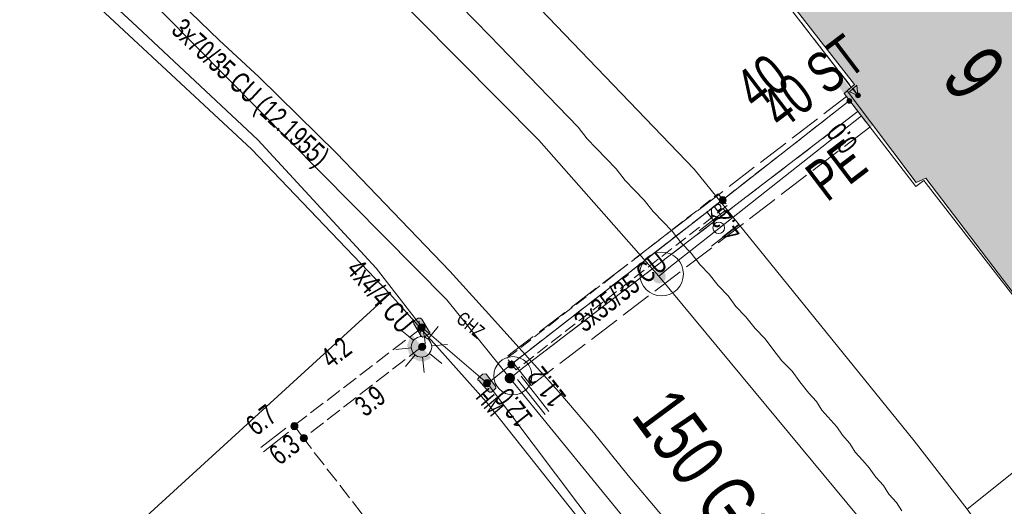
# Model space of a CAD drawing. Header units: metres. Extents: x -740 to 758, y -633 to 854.
# Tile 20 of 256: x -346 to -320, y -249 to -236. Entities that reach past the tile are written whole.
import ezdxf

# ---------------------------------------------------------------- set-up
doc = ezdxf.new("R2010")
doc.units = ezdxf.units.M
doc.header["$MEASUREMENT"] = 0
for name, pattern in [('333_125', [0.4576, 0.3328, -0.1248]), ('333_333', [0.6656, 0.3328, -0.3328]), ('416_125', [0.5408, 0.416, -0.1248]), ('416_416', [0.832, 0.416, -0.416]), ('832_208', [1.04, 0.832, -0.208])]:
    doc.linetypes.add(name, pattern=pattern)
for name, color, linetype in [('Gas.LOVION', 7, 'Continuous'), ('Gis.LOVION', 7, 'Continuous'), ('Grundkarte.LOVION', 7, 'Continuous'), ('Grundkarte_Text.LOVION', 7, 'Continuous'), ('Strom.LOVION', 7, 'Continuous'), ('StromBemass.LOVION', 7, 'Continuous'), ('Wasser.LOVION', 7, 'Continuous')]:
    doc.layers.add(name, color=color, linetype=linetype)
doc.styles.add('ERSTELLTER_STIL_1', font='arial.ttf')

msp = doc.modelspace()

# ---------------------------------------------------------------- hatches: boundary and pattern name
at = {"layer": 'Gas.LOVION', "linetype": 'Continuous', "lineweight": 13}
for points in [[(-324.409, -238.349), (-323.936, -238.953), (-323.65, -238.703), (-324.107, -238.112)], [(-329.328, -242.953), (-329.316, -242.935), (-329.305, -242.916), (-329.297, -242.895), (-329.291, -242.874), (-329.289, -242.852), (-329.289, -242.83), (-329.292, -242.808), (-329.297, -242.786), (-329.305, -242.766), (-329.316, -242.746), (-329.329, -242.728), (-329.344, -242.712), (-329.361, -242.698), (-329.38, -242.687), (-329.4, -242.677), (-329.421, -242.67), (-329.443, -242.666), (-329.465, -242.665), (-329.487, -242.666), (-329.509, -242.671), (-329.53, -242.678), (-329.55, -242.687), (-329.569, -242.699), (-329.586, -242.713), (-329.601, -242.729), (-329.614, -242.747), (-329.624, -242.767), (-329.632, -242.787), (-329.638, -242.809), (-329.64, -242.831), (-329.64, -242.853), (-329.637, -242.875), (-329.632, -242.896), (-329.624, -242.917), (-329.613, -242.936), (-329.6, -242.954), (-329.585, -242.97), (-329.568, -242.984), (-329.549, -242.996), (-329.529, -243.005), (-329.508, -243.012), (-329.486, -243.016), (-329.464, -243.017), (-329.442, -243.016), (-329.42, -243.012), (-329.399, -243.005), (-329.379, -242.995), (-329.361, -242.983), (-329.344, -242.969)], [(-329.327, -242.959), (-329.314, -242.941), (-329.304, -242.922), (-329.296, -242.901), (-329.29, -242.88), (-329.288, -242.858), (-329.288, -242.836), (-329.29, -242.814), (-329.296, -242.793), (-329.304, -242.772), (-329.315, -242.753), (-329.328, -242.735), (-329.343, -242.719), (-329.36, -242.705), (-329.379, -242.693), (-329.399, -242.684), (-329.42, -242.677), (-329.441, -242.673), (-329.463, -242.672), (-329.485, -242.673), (-329.507, -242.678), (-329.528, -242.685), (-329.548, -242.694), (-329.566, -242.706), (-329.583, -242.72), (-329.598, -242.736), (-329.611, -242.754), (-329.622, -242.773), (-329.63, -242.794), (-329.635, -242.815), (-329.638, -242.837), (-329.638, -242.859), (-329.635, -242.881), (-329.63, -242.902), (-329.621, -242.923), (-329.611, -242.942), (-329.598, -242.96), (-329.583, -242.976), (-329.566, -242.99), (-329.547, -243.002), (-329.527, -243.011), (-329.506, -243.018), (-329.484, -243.022), (-329.462, -243.023), (-329.44, -243.022), (-329.419, -243.017), (-329.398, -243.011), (-329.378, -243.001), (-329.359, -242.989), (-329.342, -242.975)]]:
    msp.add_hatch(color=7, dxfattribs=at).paths.add_polyline_path(points)
at = {"layer": 'Grundkarte.LOVION', "linetype": 'Continuous', "lineweight": 18}
msp.add_hatch(color=9, dxfattribs=at).paths.add_polyline_path([(-324.547, -237.993), (-322.747, -240.388), (-322.492, -240.275), (-317.983, -246.188), (-310.682, -240.45), (-321.837, -226.112), (-329.053, -231.813), (-324.357, -237.827)])
at = {"layer": 'Strom.LOVION', "linetype": 'Continuous', "lineweight": 13}
for points in [[(-324.815, -237.827), (-324.173, -238.651), (-324.008, -238.517), (-324.651, -237.693)], [(-335.878, -244.081), (-335.684, -244.402), (-335.652, -244.428), (-335.593, -244.423), (-335.482, -244.353), (-335.455, -244.32), (-335.458, -244.291), (-335.474, -244.278), (-335.668, -243.957), (-335.7, -243.931), (-335.759, -243.936), (-335.857, -243.99), (-335.884, -244.022)], [(-335.422, -244.967), (-335.908, -244.379), (-336, -244.492), (-335.997, -244.521), (-336.024, -244.553), (-336.021, -244.583), (-336.047, -244.615), (-336.033, -244.761), (-336.017, -244.774), (-336.011, -244.833), (-335.995, -244.846), (-335.992, -244.875), (-335.96, -244.902), (-335.957, -244.931), (-335.877, -244.997), (-335.848, -244.994), (-335.799, -245.034), (-335.77, -245.031), (-335.738, -245.057), (-335.68, -245.052), (-335.663, -245.065), (-335.576, -245.056), (-335.549, -245.024), (-335.491, -245.018), (-335.464, -244.986), (-335.435, -244.983)], [(-334.166, -245.569), (-333.932, -245.841), (-333.9, -245.868), (-333.842, -245.862), (-333.746, -245.779), (-333.733, -245.763), (-333.739, -245.704), (-333.975, -245.402), (-333.991, -245.389), (-334.079, -245.398), (-334.175, -245.481), (-334.201, -245.513), (-334.198, -245.542)]]:
    msp.add_hatch(color=7, dxfattribs=at).paths.add_polyline_path(points)
at = {"layer": 'StromBemass.LOVION', "linetype": 'Continuous', "lineweight": 13}
for points in [[(-324.217, -238.152), (-324.213, -238.146), (-324.209, -238.139), (-324.206, -238.132), (-324.204, -238.124), (-324.203, -238.116), (-324.203, -238.108), (-324.204, -238.101), (-324.206, -238.093), (-324.209, -238.086), (-324.213, -238.079), (-324.218, -238.073), (-324.223, -238.067), (-324.229, -238.062), (-324.236, -238.058), (-324.243, -238.055), (-324.25, -238.052), (-324.258, -238.051), (-324.266, -238.05), (-324.273, -238.051), (-324.281, -238.052), (-324.289, -238.055), (-324.296, -238.058), (-324.302, -238.062), (-324.308, -238.067), (-324.314, -238.073), (-324.318, -238.079), (-324.322, -238.086), (-324.325, -238.093), (-324.327, -238.101), (-324.328, -238.109), (-324.328, -238.117), (-324.327, -238.124), (-324.325, -238.132), (-324.322, -238.139), (-324.318, -238.146), (-324.313, -238.152), (-324.308, -238.158), (-324.302, -238.163), (-324.295, -238.167), (-324.288, -238.171), (-324.281, -238.173), (-324.273, -238.174), (-324.265, -238.175), (-324.257, -238.174), (-324.25, -238.173), (-324.242, -238.17), (-324.235, -238.167), (-324.229, -238.163), (-324.223, -238.158)], [(-324.443, -238.297), (-324.439, -238.291), (-324.435, -238.284), (-324.432, -238.277), (-324.43, -238.269), (-324.429, -238.261), (-324.429, -238.253), (-324.43, -238.246), (-324.432, -238.238), (-324.435, -238.231), (-324.439, -238.224), (-324.443, -238.218), (-324.449, -238.212), (-324.455, -238.207), (-324.461, -238.203), (-324.468, -238.2), (-324.476, -238.197), (-324.484, -238.196), (-324.491, -238.195), (-324.499, -238.196), (-324.507, -238.197), (-324.514, -238.2), (-324.521, -238.203), (-324.528, -238.207), (-324.534, -238.212), (-324.539, -238.218), (-324.544, -238.224), (-324.548, -238.231), (-324.551, -238.239), (-324.553, -238.246), (-324.553, -238.254), (-324.553, -238.262), (-324.552, -238.269), (-324.55, -238.277), (-324.548, -238.284), (-324.544, -238.291), (-324.539, -238.297), (-324.534, -238.303), (-324.528, -238.308), (-324.521, -238.312), (-324.514, -238.316), (-324.507, -238.318), (-324.499, -238.319), (-324.491, -238.32), (-324.483, -238.319), (-324.476, -238.318), (-324.468, -238.315), (-324.461, -238.312), (-324.454, -238.308), (-324.448, -238.303)], [(-324.443, -238.297), (-324.439, -238.291), (-324.435, -238.284), (-324.432, -238.277), (-324.43, -238.269), (-324.429, -238.261), (-324.429, -238.253), (-324.43, -238.246), (-324.432, -238.238), (-324.435, -238.231), (-324.439, -238.224), (-324.443, -238.218), (-324.449, -238.212), (-324.455, -238.207), (-324.461, -238.203), (-324.468, -238.2), (-324.476, -238.197), (-324.484, -238.196), (-324.491, -238.195), (-324.499, -238.196), (-324.507, -238.197), (-324.514, -238.2), (-324.521, -238.203), (-324.528, -238.207), (-324.534, -238.212), (-324.539, -238.218), (-324.544, -238.224), (-324.548, -238.231), (-324.551, -238.239), (-324.553, -238.246), (-324.553, -238.254), (-324.553, -238.262), (-324.552, -238.269), (-324.55, -238.277), (-324.548, -238.284), (-324.544, -238.291), (-324.539, -238.297), (-324.534, -238.303), (-324.528, -238.308), (-324.521, -238.312), (-324.514, -238.316), (-324.507, -238.318), (-324.499, -238.319), (-324.491, -238.32), (-324.483, -238.319), (-324.476, -238.318), (-324.468, -238.315), (-324.461, -238.312), (-324.454, -238.308), (-324.448, -238.303)], [(-324.443, -238.297), (-324.439, -238.291), (-324.435, -238.284), (-324.432, -238.277), (-324.43, -238.269), (-324.429, -238.261), (-324.429, -238.253), (-324.43, -238.246), (-324.432, -238.238), (-324.435, -238.231), (-324.439, -238.224), (-324.443, -238.218), (-324.449, -238.212), (-324.455, -238.207), (-324.461, -238.203), (-324.468, -238.2), (-324.476, -238.197), (-324.484, -238.196), (-324.491, -238.195), (-324.499, -238.196), (-324.507, -238.197), (-324.514, -238.2), (-324.521, -238.203), (-324.528, -238.207), (-324.534, -238.212), (-324.539, -238.218), (-324.544, -238.224), (-324.548, -238.231), (-324.551, -238.239), (-324.553, -238.246), (-324.553, -238.254), (-324.553, -238.262), (-324.552, -238.269), (-324.55, -238.277), (-324.548, -238.284), (-324.544, -238.291), (-324.539, -238.297), (-324.534, -238.303), (-324.528, -238.308), (-324.521, -238.312), (-324.514, -238.316), (-324.507, -238.318), (-324.499, -238.319), (-324.491, -238.32), (-324.483, -238.319), (-324.476, -238.318), (-324.468, -238.315), (-324.461, -238.312), (-324.454, -238.308), (-324.448, -238.303)], [(-327.729, -240.908), (-327.723, -240.898), (-327.717, -240.888), (-327.713, -240.877), (-327.71, -240.865), (-327.708, -240.854), (-327.708, -240.842), (-327.71, -240.83), (-327.713, -240.819), (-327.717, -240.808), (-327.723, -240.798), (-327.73, -240.788), (-327.738, -240.779), (-327.747, -240.772), (-327.757, -240.766), (-327.768, -240.761), (-327.779, -240.757), (-327.791, -240.755), (-327.802, -240.754), (-327.814, -240.755), (-327.826, -240.757), (-327.837, -240.761), (-327.848, -240.766), (-327.858, -240.772), (-327.867, -240.78), (-327.875, -240.789), (-327.882, -240.798), (-327.887, -240.808), (-327.891, -240.819), (-327.894, -240.831), (-327.896, -240.843), (-327.896, -240.854), (-327.894, -240.866), (-327.891, -240.877), (-327.887, -240.888), (-327.881, -240.899), (-327.874, -240.908), (-327.866, -240.917), (-327.857, -240.924), (-327.847, -240.931), (-327.836, -240.936), (-327.825, -240.939), (-327.814, -240.941), (-327.802, -240.942), (-327.79, -240.941), (-327.778, -240.939), (-327.767, -240.935), (-327.757, -240.93), (-327.747, -240.924), (-327.738, -240.916)], [(-327.752, -240.885), (-327.747, -240.878), (-327.743, -240.871), (-327.74, -240.863), (-327.738, -240.855), (-327.737, -240.847), (-327.737, -240.838), (-327.738, -240.83), (-327.741, -240.822), (-327.744, -240.814), (-327.748, -240.807), (-327.753, -240.8), (-327.758, -240.794), (-327.765, -240.789), (-327.772, -240.784), (-327.779, -240.781), (-327.787, -240.778), (-327.796, -240.777), (-327.804, -240.776), (-327.812, -240.777), (-327.82, -240.778), (-327.828, -240.781), (-327.836, -240.785), (-327.843, -240.789), (-327.849, -240.794), (-327.855, -240.8), (-327.86, -240.807), (-327.864, -240.815), (-327.867, -240.822), (-327.869, -240.83), (-327.87, -240.839), (-327.87, -240.847), (-327.869, -240.855), (-327.867, -240.863), (-327.864, -240.871), (-327.86, -240.878), (-327.855, -240.885), (-327.849, -240.891), (-327.843, -240.897), (-327.836, -240.901), (-327.828, -240.905), (-327.82, -240.907), (-327.812, -240.909), (-327.803, -240.909), (-327.795, -240.909), (-327.787, -240.907), (-327.779, -240.904), (-327.771, -240.901), (-327.764, -240.896), (-327.758, -240.891)], [(-335.598, -244.239), (-335.591, -244.23), (-335.586, -244.219), (-335.581, -244.208), (-335.578, -244.196), (-335.577, -244.184), (-335.577, -244.172), (-335.578, -244.16), (-335.581, -244.149), (-335.586, -244.138), (-335.592, -244.127), (-335.599, -244.117), (-335.607, -244.109), (-335.616, -244.101), (-335.626, -244.095), (-335.637, -244.09), (-335.649, -244.086), (-335.661, -244.084), (-335.673, -244.083), (-335.684, -244.084), (-335.696, -244.086), (-335.708, -244.09), (-335.719, -244.095), (-335.729, -244.101), (-335.738, -244.109), (-335.746, -244.118), (-335.753, -244.128), (-335.759, -244.138), (-335.763, -244.149), (-335.766, -244.161), (-335.768, -244.173), (-335.768, -244.185), (-335.766, -244.197), (-335.763, -244.208), (-335.759, -244.22), (-335.753, -244.23), (-335.746, -244.24), (-335.737, -244.249), (-335.728, -244.256), (-335.718, -244.263), (-335.707, -244.268), (-335.696, -244.271), (-335.684, -244.274), (-335.672, -244.274), (-335.66, -244.273), (-335.648, -244.271), (-335.637, -244.267), (-335.626, -244.262), (-335.616, -244.256), (-335.606, -244.248)], [(-335.62, -244.218), (-335.616, -244.211), (-335.612, -244.205), (-335.609, -244.197), (-335.607, -244.19), (-335.607, -244.182), (-335.607, -244.175), (-335.608, -244.167), (-335.609, -244.159), (-335.612, -244.152), (-335.616, -244.146), (-335.621, -244.139), (-335.626, -244.134), (-335.632, -244.129), (-335.638, -244.125), (-335.645, -244.121), (-335.653, -244.119), (-335.66, -244.118), (-335.668, -244.117), (-335.676, -244.118), (-335.683, -244.119), (-335.691, -244.122), (-335.698, -244.125), (-335.704, -244.129), (-335.71, -244.134), (-335.715, -244.14), (-335.72, -244.146), (-335.724, -244.153), (-335.726, -244.16), (-335.728, -244.167), (-335.729, -244.175), (-335.729, -244.183), (-335.728, -244.19), (-335.726, -244.198), (-335.723, -244.205), (-335.72, -244.212), (-335.715, -244.218), (-335.71, -244.224), (-335.704, -244.228), (-335.697, -244.233), (-335.69, -244.236), (-335.683, -244.238), (-335.675, -244.24), (-335.668, -244.24), (-335.66, -244.24), (-335.652, -244.238), (-335.645, -244.236), (-335.638, -244.232), (-335.632, -244.228), (-335.626, -244.223)], [(-335.586, -244.738), (-335.579, -244.728), (-335.573, -244.718), (-335.569, -244.707), (-335.566, -244.696), (-335.565, -244.684), (-335.565, -244.672), (-335.566, -244.661), (-335.569, -244.649), (-335.574, -244.638), (-335.579, -244.628), (-335.586, -244.619), (-335.594, -244.61), (-335.603, -244.603), (-335.613, -244.597), (-335.624, -244.592), (-335.635, -244.588), (-335.647, -244.586), (-335.658, -244.585), (-335.67, -244.586), (-335.682, -244.588), (-335.693, -244.592), (-335.703, -244.597), (-335.713, -244.603), (-335.722, -244.611), (-335.73, -244.619), (-335.737, -244.629), (-335.743, -244.639), (-335.747, -244.65), (-335.75, -244.661), (-335.751, -244.673), (-335.751, -244.685), (-335.75, -244.696), (-335.747, -244.708), (-335.742, -244.719), (-335.737, -244.729), (-335.73, -244.738), (-335.722, -244.747), (-335.713, -244.754), (-335.703, -244.76), (-335.692, -244.765), (-335.681, -244.769), (-335.669, -244.771), (-335.658, -244.772), (-335.646, -244.771), (-335.635, -244.769), (-335.623, -244.765), (-335.613, -244.76), (-335.603, -244.754), (-335.594, -244.746)], [(-335.622, -244.722), (-335.618, -244.715), (-335.614, -244.708), (-335.611, -244.701), (-335.609, -244.693), (-335.608, -244.685), (-335.608, -244.677), (-335.609, -244.669), (-335.611, -244.662), (-335.614, -244.654), (-335.618, -244.647), (-335.622, -244.641), (-335.628, -244.635), (-335.634, -244.63), (-335.641, -244.626), (-335.648, -244.622), (-335.656, -244.62), (-335.664, -244.618), (-335.672, -244.618), (-335.68, -244.618), (-335.687, -244.62), (-335.695, -244.622), (-335.702, -244.626), (-335.709, -244.63), (-335.715, -244.635), (-335.721, -244.641), (-335.725, -244.647), (-335.729, -244.654), (-335.732, -244.662), (-335.734, -244.67), (-335.735, -244.678), (-335.735, -244.686), (-335.734, -244.694), (-335.732, -244.701), (-335.729, -244.709), (-335.725, -244.716), (-335.72, -244.722), (-335.715, -244.728), (-335.709, -244.733), (-335.702, -244.737), (-335.695, -244.741), (-335.687, -244.743), (-335.679, -244.745), (-335.671, -244.745), (-335.663, -244.745), (-335.655, -244.743), (-335.648, -244.74), (-335.641, -244.737), (-335.634, -244.733), (-335.628, -244.728)], [(-333.254, -245.204), (-333.247, -245.194), (-333.241, -245.184), (-333.237, -245.173), (-333.234, -245.162), (-333.233, -245.15), (-333.233, -245.138), (-333.234, -245.127), (-333.237, -245.116), (-333.242, -245.105), (-333.247, -245.095), (-333.254, -245.085), (-333.262, -245.077), (-333.271, -245.069), (-333.281, -245.063), (-333.292, -245.058), (-333.303, -245.055), (-333.314, -245.052), (-333.326, -245.052), (-333.337, -245.053), (-333.349, -245.055), (-333.36, -245.058), (-333.37, -245.063), (-333.38, -245.07), (-333.389, -245.077), (-333.397, -245.086), (-333.404, -245.095), (-333.41, -245.105), (-333.414, -245.116), (-333.417, -245.128), (-333.418, -245.139), (-333.418, -245.151), (-333.417, -245.162), (-333.414, -245.174), (-333.409, -245.184), (-333.404, -245.195), (-333.397, -245.204), (-333.389, -245.212), (-333.38, -245.22), (-333.37, -245.226), (-333.359, -245.231), (-333.348, -245.235), (-333.337, -245.237), (-333.325, -245.237), (-333.314, -245.237), (-333.302, -245.234), (-333.291, -245.231), (-333.281, -245.226), (-333.271, -245.22), (-333.262, -245.212)], [(-333.278, -245.175), (-333.274, -245.169), (-333.27, -245.162), (-333.267, -245.155), (-333.265, -245.147), (-333.264, -245.139), (-333.264, -245.131), (-333.265, -245.124), (-333.267, -245.116), (-333.27, -245.109), (-333.274, -245.102), (-333.278, -245.096), (-333.284, -245.09), (-333.29, -245.085), (-333.296, -245.081), (-333.304, -245.077), (-333.311, -245.075), (-333.319, -245.074), (-333.327, -245.073), (-333.334, -245.074), (-333.342, -245.075), (-333.35, -245.078), (-333.357, -245.081), (-333.363, -245.085), (-333.369, -245.09), (-333.375, -245.096), (-333.379, -245.102), (-333.383, -245.109), (-333.386, -245.116), (-333.388, -245.124), (-333.389, -245.132), (-333.389, -245.14), (-333.388, -245.147), (-333.386, -245.155), (-333.383, -245.162), (-333.379, -245.169), (-333.374, -245.175), (-333.369, -245.181), (-333.363, -245.186), (-333.356, -245.19), (-333.349, -245.194), (-333.342, -245.196), (-333.334, -245.197), (-333.326, -245.198), (-333.318, -245.197), (-333.311, -245.196), (-333.303, -245.193), (-333.296, -245.19), (-333.29, -245.186), (-333.283, -245.181)], [(-333.891, -245.688), (-333.884, -245.678), (-333.879, -245.668), (-333.874, -245.657), (-333.872, -245.646), (-333.87, -245.634), (-333.87, -245.623), (-333.872, -245.611), (-333.875, -245.6), (-333.879, -245.589), (-333.885, -245.579), (-333.891, -245.57), (-333.899, -245.561), (-333.908, -245.554), (-333.918, -245.548), (-333.929, -245.543), (-333.94, -245.539), (-333.951, -245.537), (-333.963, -245.537), (-333.974, -245.537), (-333.986, -245.54), (-333.997, -245.543), (-334.007, -245.548), (-334.017, -245.554), (-334.026, -245.562), (-334.034, -245.57), (-334.041, -245.58), (-334.046, -245.59), (-334.05, -245.601), (-334.053, -245.612), (-334.055, -245.623), (-334.055, -245.635), (-334.053, -245.647), (-334.05, -245.658), (-334.046, -245.669), (-334.04, -245.679), (-334.033, -245.688), (-334.025, -245.697), (-334.017, -245.704), (-334.007, -245.71), (-333.996, -245.715), (-333.985, -245.719), (-333.974, -245.721), (-333.962, -245.721), (-333.951, -245.721), (-333.939, -245.718), (-333.928, -245.715), (-333.918, -245.71), (-333.908, -245.704), (-333.899, -245.696)], [(-333.909, -245.675), (-333.904, -245.669), (-333.901, -245.662), (-333.898, -245.655), (-333.896, -245.647), (-333.895, -245.639), (-333.895, -245.632), (-333.896, -245.624), (-333.898, -245.616), (-333.901, -245.609), (-333.905, -245.602), (-333.909, -245.596), (-333.915, -245.59), (-333.921, -245.585), (-333.927, -245.581), (-333.934, -245.578), (-333.942, -245.575), (-333.95, -245.574), (-333.957, -245.573), (-333.965, -245.574), (-333.973, -245.575), (-333.98, -245.578), (-333.987, -245.581), (-333.994, -245.585), (-334, -245.59), (-334.005, -245.596), (-334.01, -245.602), (-334.014, -245.609), (-334.017, -245.617), (-334.019, -245.624), (-334.02, -245.632), (-334.02, -245.64), (-334.019, -245.648), (-334.017, -245.655), (-334.014, -245.663), (-334.01, -245.669), (-334.005, -245.676), (-334, -245.681), (-333.994, -245.686), (-333.987, -245.691), (-333.98, -245.694), (-333.973, -245.696), (-333.965, -245.698), (-333.957, -245.698), (-333.949, -245.698), (-333.941, -245.696), (-333.934, -245.694), (-333.927, -245.69), (-333.92, -245.686), (-333.914, -245.681)], [(-338.925, -246.811), (-338.918, -246.801), (-338.912, -246.791), (-338.908, -246.78), (-338.905, -246.768), (-338.903, -246.756), (-338.903, -246.745), (-338.905, -246.733), (-338.908, -246.721), (-338.912, -246.71), (-338.918, -246.7), (-338.925, -246.69), (-338.933, -246.681), (-338.942, -246.674), (-338.952, -246.668), (-338.963, -246.663), (-338.974, -246.659), (-338.986, -246.657), (-338.998, -246.656), (-339.01, -246.657), (-339.022, -246.659), (-339.033, -246.663), (-339.044, -246.668), (-339.054, -246.674), (-339.063, -246.682), (-339.071, -246.691), (-339.078, -246.7), (-339.084, -246.711), (-339.088, -246.722), (-339.091, -246.733), (-339.092, -246.745), (-339.092, -246.757), (-339.091, -246.769), (-339.088, -246.78), (-339.083, -246.791), (-339.078, -246.802), (-339.071, -246.811), (-339.062, -246.82), (-339.053, -246.828), (-339.043, -246.834), (-339.032, -246.839), (-339.021, -246.843), (-339.009, -246.845), (-338.997, -246.846), (-338.986, -246.845), (-338.974, -246.843), (-338.963, -246.839), (-338.952, -246.834), (-338.942, -246.827), (-338.933, -246.82)], [(-338.954, -246.778), (-338.95, -246.771), (-338.946, -246.765), (-338.943, -246.757), (-338.941, -246.75), (-338.94, -246.742), (-338.941, -246.734), (-338.942, -246.727), (-338.943, -246.719), (-338.946, -246.712), (-338.95, -246.705), (-338.955, -246.699), (-338.96, -246.693), (-338.966, -246.688), (-338.973, -246.684), (-338.98, -246.681), (-338.987, -246.679), (-338.995, -246.677), (-339.002, -246.677), (-339.01, -246.677), (-339.018, -246.679), (-339.025, -246.681), (-339.032, -246.684), (-339.039, -246.689), (-339.045, -246.694), (-339.05, -246.699), (-339.054, -246.705), (-339.058, -246.712), (-339.061, -246.72), (-339.063, -246.727), (-339.064, -246.735), (-339.064, -246.743), (-339.063, -246.75), (-339.061, -246.758), (-339.058, -246.765), (-339.054, -246.772), (-339.05, -246.778), (-339.044, -246.784), (-339.038, -246.789), (-339.032, -246.793), (-339.025, -246.796), (-339.017, -246.798), (-339.01, -246.8), (-339.002, -246.8), (-338.994, -246.8), (-338.987, -246.798), (-338.979, -246.796), (-338.972, -246.792), (-338.966, -246.788), (-338.96, -246.783)], [(-338.954, -246.778), (-338.95, -246.771), (-338.946, -246.765), (-338.943, -246.757), (-338.941, -246.75), (-338.94, -246.742), (-338.941, -246.734), (-338.942, -246.727), (-338.943, -246.719), (-338.946, -246.712), (-338.95, -246.705), (-338.955, -246.699), (-338.96, -246.693), (-338.966, -246.688), (-338.973, -246.684), (-338.98, -246.681), (-338.987, -246.679), (-338.995, -246.677), (-339.002, -246.677), (-339.01, -246.677), (-339.018, -246.679), (-339.025, -246.681), (-339.032, -246.684), (-339.039, -246.689), (-339.045, -246.694), (-339.05, -246.699), (-339.054, -246.705), (-339.058, -246.712), (-339.061, -246.72), (-339.063, -246.727), (-339.064, -246.735), (-339.064, -246.743), (-339.063, -246.75), (-339.061, -246.758), (-339.058, -246.765), (-339.054, -246.772), (-339.05, -246.778), (-339.044, -246.784), (-339.038, -246.789), (-339.032, -246.793), (-339.025, -246.796), (-339.017, -246.798), (-339.01, -246.8), (-339.002, -246.8), (-338.994, -246.8), (-338.987, -246.798), (-338.979, -246.796), (-338.972, -246.792), (-338.966, -246.788), (-338.96, -246.783)], [(-338.675, -247.127), (-338.668, -247.117), (-338.663, -247.107), (-338.658, -247.096), (-338.655, -247.084), (-338.654, -247.072), (-338.654, -247.06), (-338.656, -247.049), (-338.659, -247.037), (-338.663, -247.026), (-338.669, -247.016), (-338.676, -247.006), (-338.684, -246.997), (-338.693, -246.99), (-338.703, -246.983), (-338.714, -246.978), (-338.725, -246.975), (-338.737, -246.973), (-338.749, -246.972), (-338.761, -246.973), (-338.773, -246.975), (-338.784, -246.979), (-338.795, -246.984), (-338.805, -246.99), (-338.814, -246.998), (-338.822, -247.006), (-338.829, -247.016), (-338.835, -247.027), (-338.839, -247.038), (-338.842, -247.049), (-338.844, -247.061), (-338.844, -247.073), (-338.842, -247.085), (-338.839, -247.096), (-338.835, -247.107), (-338.829, -247.118), (-338.822, -247.128), (-338.814, -247.136), (-338.804, -247.144), (-338.794, -247.15), (-338.783, -247.155), (-338.772, -247.159), (-338.76, -247.161), (-338.749, -247.162), (-338.737, -247.161), (-338.725, -247.159), (-338.714, -247.155), (-338.703, -247.15), (-338.693, -247.143), (-338.684, -247.136)], [(-338.714, -247.102), (-338.709, -247.095), (-338.705, -247.088), (-338.703, -247.081), (-338.701, -247.074), (-338.7, -247.066), (-338.7, -247.058), (-338.701, -247.051), (-338.703, -247.043), (-338.706, -247.036), (-338.709, -247.029), (-338.714, -247.023), (-338.719, -247.017), (-338.725, -247.013), (-338.732, -247.008), (-338.739, -247.005), (-338.746, -247.003), (-338.754, -247.001), (-338.761, -247.001), (-338.769, -247.001), (-338.777, -247.003), (-338.784, -247.005), (-338.791, -247.009), (-338.798, -247.013), (-338.804, -247.018), (-338.809, -247.023), (-338.813, -247.03), (-338.817, -247.036), (-338.82, -247.044), (-338.822, -247.051), (-338.823, -247.059), (-338.823, -247.067), (-338.822, -247.074), (-338.82, -247.082), (-338.817, -247.089), (-338.813, -247.096), (-338.809, -247.102), (-338.803, -247.107), (-338.797, -247.112), (-338.791, -247.116), (-338.784, -247.12), (-338.776, -247.122), (-338.769, -247.124), (-338.761, -247.124), (-338.753, -247.123), (-338.746, -247.122), (-338.738, -247.12), (-338.731, -247.116), (-338.725, -247.112), (-338.719, -247.107)], [(-338.714, -247.102), (-338.709, -247.095), (-338.705, -247.088), (-338.703, -247.081), (-338.701, -247.074), (-338.7, -247.066), (-338.7, -247.058), (-338.701, -247.051), (-338.703, -247.043), (-338.706, -247.036), (-338.709, -247.029), (-338.714, -247.023), (-338.719, -247.017), (-338.725, -247.013), (-338.732, -247.008), (-338.739, -247.005), (-338.746, -247.003), (-338.754, -247.001), (-338.761, -247.001), (-338.769, -247.001), (-338.777, -247.003), (-338.784, -247.005), (-338.791, -247.009), (-338.798, -247.013), (-338.804, -247.018), (-338.809, -247.023), (-338.813, -247.03), (-338.817, -247.036), (-338.82, -247.044), (-338.822, -247.051), (-338.823, -247.059), (-338.823, -247.067), (-338.822, -247.074), (-338.82, -247.082), (-338.817, -247.089), (-338.813, -247.096), (-338.809, -247.102), (-338.803, -247.107), (-338.797, -247.112), (-338.791, -247.116), (-338.784, -247.12), (-338.776, -247.122), (-338.769, -247.124), (-338.761, -247.124), (-338.753, -247.123), (-338.746, -247.122), (-338.738, -247.12), (-338.731, -247.116), (-338.725, -247.112), (-338.719, -247.107)]]:
    msp.add_hatch(color=7, dxfattribs=at).paths.add_polyline_path(points)
at = {"layer": 'Wasser.LOVION', "linetype": 'Continuous', "lineweight": 13}
for points in [[(-324.479, -238.237), (-324.035, -238.844), (-323.733, -238.608), (-324.19, -238.017)], [(-333.263, -245.581), (-333.253, -245.568), (-333.245, -245.553), (-333.239, -245.538), (-333.235, -245.521), (-333.233, -245.505), (-333.233, -245.488), (-333.235, -245.472), (-333.239, -245.456), (-333.246, -245.44), (-333.254, -245.426), (-333.264, -245.412), (-333.275, -245.4), (-333.288, -245.39), (-333.302, -245.381), (-333.317, -245.374), (-333.333, -245.369), (-333.349, -245.366), (-333.366, -245.365), (-333.382, -245.366), (-333.399, -245.369), (-333.415, -245.374), (-333.43, -245.381), (-333.444, -245.39), (-333.456, -245.401), (-333.468, -245.413), (-333.477, -245.426), (-333.485, -245.441), (-333.492, -245.457), (-333.496, -245.473), (-333.498, -245.489), (-333.498, -245.506), (-333.495, -245.522), (-333.491, -245.538), (-333.485, -245.554), (-333.477, -245.568), (-333.467, -245.582), (-333.456, -245.594), (-333.443, -245.605), (-333.429, -245.613), (-333.414, -245.62), (-333.398, -245.626), (-333.382, -245.629), (-333.365, -245.63), (-333.348, -245.628), (-333.332, -245.625), (-333.316, -245.62), (-333.301, -245.613), (-333.287, -245.604), (-333.274, -245.593)], [(-333.263, -245.585), (-333.253, -245.571), (-333.245, -245.557), (-333.239, -245.541), (-333.235, -245.525), (-333.233, -245.508), (-333.233, -245.492), (-333.235, -245.475), (-333.24, -245.459), (-333.246, -245.444), (-333.254, -245.429), (-333.264, -245.416), (-333.275, -245.404), (-333.288, -245.393), (-333.302, -245.384), (-333.317, -245.377), (-333.333, -245.372), (-333.349, -245.369), (-333.366, -245.368), (-333.383, -245.369), (-333.399, -245.372), (-333.415, -245.377), (-333.43, -245.384), (-333.444, -245.393), (-333.457, -245.404), (-333.468, -245.416), (-333.478, -245.43), (-333.486, -245.444), (-333.492, -245.46), (-333.496, -245.476), (-333.498, -245.493), (-333.498, -245.509), (-333.496, -245.526), (-333.492, -245.542), (-333.485, -245.557), (-333.477, -245.572), (-333.468, -245.585), (-333.456, -245.598), (-333.443, -245.608), (-333.429, -245.617), (-333.414, -245.624), (-333.398, -245.629), (-333.382, -245.632), (-333.365, -245.633), (-333.349, -245.632), (-333.332, -245.629), (-333.316, -245.624), (-333.301, -245.617), (-333.287, -245.608), (-333.274, -245.597)]]:
    msp.add_hatch(color=7, dxfattribs=at).paths.add_polyline_path(points)

# ---------------------------------------------------------------- linework, layer by layer
at = {"layer": 'Gas.LOVION', "color": 5, "linetype": 'Continuous', "lineweight": 18}
for points in [[(-437.073, -190.311), (-426.788, -190.311), (-414.894, -191.498), (-402.973, -193.568), (-391.408, -196.827), (-382.73, -200.19), (-381.914, -200.672), (-372.815, -205.915), (-370.392, -207.422), (-358.486, -215.538), (-352.518, -220.201), (-346.387, -225.616), (-341.085, -230.728), (-332.608, -239.283), (-329.468, -242.834), (-323.923, -249.518), (-322.297, -251.339), (-319.784, -254.67), (-318.528, -256.778), (-312.004, -268.037), (-306.107, -281.041)], [(-329.468, -242.834), (-329.399, -242.782), (-329.208, -242.616), (-327.905, -241.587), (-324.173, -238.651)]]:
    msp.add_lwpolyline(points, dxfattribs=at)
at = {"layer": 'Gas.LOVION', "color": 251, "linetype": 'Continuous', "lineweight": 13}
for points in [[(-327.743, -241.128), (-328.416, -241.652)], [(-327.424, -241.525), (-328.096, -242.049)]]:
    msp.add_lwpolyline(points, dxfattribs=at)
msp.add_circle((-327.904, -241.572), 0.151, dxfattribs=at)
at = {"layer": 'Gas.LOVION', "color": 7, "linetype": 'Continuous', "lineweight": 13}
msp.add_circle((-329.398, -242.778), 0.571, dxfattribs=at)
at = {"layer": 'Gis.LOVION', "color": 44, "linetype": 'Continuous', "lineweight": 18}
for points in [[(-303.725, -257.799), (-307.007, -260.351), (-311.623, -254.404), (-311.813, -254.57), (-313.708, -252.125), (-313.517, -251.958), (-322.545, -240.339), (-322.751, -240.492), (-324.629, -238.06), (-324.439, -237.894), (-329.055, -231.946), (-325.208, -228.969)], [(-335.88, -244.51), (-336.186, -244.259)], [(-335.737, -244.008), (-335.697, -244.418)], [(-335.5, -244.472), (-335.236, -244.151)], [(-336.345, -244.747), (-335.935, -244.707)], [(-335.408, -244.656), (-334.998, -244.616)], [(-336.094, -245.196), (-335.843, -244.89)], [(-335.646, -244.945), (-335.606, -245.355)], [(-335.462, -244.853), (-335.141, -245.117)]]:
    msp.add_lwpolyline(points, dxfattribs=at)
msp.add_circle((-335.675, -244.683), 0.268, dxfattribs=at)
at = {"layer": 'Grundkarte.LOVION', "color": 8, "linetype": 'Continuous', "lineweight": 18}
for points in [[(-348.778, -221.417), (-345.345, -224.184), (-341.719, -227.111), (-334.896, -233.419), (-328.544, -240.039), (-322.797, -247.132), (-321.41, -248.917), (-317.404, -254.526), (-312.483, -262.231), (-309.128, -268.435), (-309.817, -268.946), (-309.037, -270.88), (-304.908, -279.55)], [(-348.778, -221.417), (-345.345, -224.184), (-341.719, -227.111), (-334.896, -233.419), (-328.544, -240.039), (-322.797, -247.132), (-321.41, -248.917)], [(-317.983, -246.188), (-321.41, -248.917), (-322.797, -247.132), (-328.544, -240.039), (-334.896, -233.419), (-341.719, -227.111), (-345.345, -224.184), (-348.778, -221.417)], [(-352.079, -228.774), (-346.04, -234.006), (-340.122, -239.516), (-336.501, -243.299), (-352.864, -258.229)], [(-309.9, -285.624), (-311.281, -282.389), (-313.172, -278.466), (-314.873, -274.967), (-318.28, -268.237), (-318.948, -267.149), (-322.45, -261.255), (-323.052, -260.546), (-326.337, -255.961), (-327.224, -254.747), (-328.316, -253.258), (-333.978, -246.127), (-336.501, -243.299), (-340.122, -239.516), (-346.04, -234.006), (-352.079, -228.774)], [(-309.9, -285.624), (-311.281, -282.389), (-313.172, -278.466), (-314.873, -274.967), (-318.28, -268.237), (-318.948, -267.149), (-322.45, -261.255), (-323.052, -260.546), (-326.337, -255.961), (-327.224, -254.747), (-328.316, -253.258), (-333.978, -246.127), (-336.501, -243.299), (-340.122, -239.516), (-346.04, -234.006), (-352.079, -228.774)], [(-329.372, -249.105), (-330.274, -248.04), (-331.182, -246.917), (-332.084, -245.853), (-334.005, -243.735), (-334.934, -242.703), (-337.895, -239.623), (-339.922, -237.634), (-340.962, -236.672), (-341.712, -235.947), (-342.489, -235.255), (-343.24, -234.53), (-344.049, -233.811), (-344.826, -233.119), (-345.63, -232.458), (-346.439, -231.739)], [(-323.12, -248.966), (-323.26, -248.744), (-323.458, -248.527), (-323.598, -248.304), (-323.797, -248.087), (-323.969, -247.838), (-324.135, -247.647), (-324.334, -247.43), (-324.474, -247.207), (-324.673, -246.99), (-324.813, -246.767), (-325.21, -246.333), (-325.35, -246.111), (-325.548, -245.894), (-325.785, -245.592), (-325.989, -245.316), (-326.252, -245.046), (-326.488, -244.744), (-326.692, -244.469), (-326.955, -244.199), (-327.192, -243.897), (-327.454, -243.627), (-327.659, -243.351), (-327.922, -243.081), (-328.158, -242.779), (-328.389, -242.536), (-328.625, -242.234), (-328.888, -241.964), (-329.124, -241.662), (-329.355, -241.419), (-329.618, -241.149), (-329.854, -240.847), (-330.117, -240.577), (-330.348, -240.333), (-330.584, -240.031), (-331.11, -239.492), (-331.341, -239.248), (-331.577, -238.946), (-332.366, -238.137), (-332.596, -237.893), (-333.648, -236.814), (-333.878, -236.57), (-334.667, -235.761)], [(-352.864, -258.229), (-336.501, -243.299), (-333.978, -246.127), (-328.316, -253.258)]]:
    msp.add_lwpolyline(points, dxfattribs=at)
for points in [[(-324.547, -237.993), (-324.357, -237.827), (-329.053, -231.813), (-321.837, -226.112), (-310.682, -240.45), (-317.983, -246.188), (-322.492, -240.275), (-322.747, -240.388)], [(-309.128, -268.435), (-312.483, -262.231), (-317.404, -254.526), (-321.41, -248.917), (-317.983, -246.188), (-310.682, -240.45), (-299.895, -231.977), (-297.641, -238.406), (-291.829, -254.922)]]:
    msp.add_lwpolyline(points, close=True, dxfattribs=at)
at = {"layer": 'Grundkarte.LOVION', "color": 253, "linetype": 'Continuous', "lineweight": 18}
for points in [[(-352.079, -228.774), (-346.04, -234.006), (-340.122, -239.516), (-336.501, -243.299), (-333.978, -246.127), (-328.316, -253.258), (-327.224, -254.747), (-326.337, -255.961), (-323.052, -260.546), (-322.45, -261.255), (-318.948, -267.149), (-318.28, -268.237), (-314.873, -274.967), (-313.172, -278.466), (-311.281, -282.389), (-309.9, -285.624)], [(-321.41, -248.917), (-322.797, -247.132), (-328.544, -240.039), (-334.896, -233.419)]]:
    msp.add_lwpolyline(points, dxfattribs=at)
at = {"layer": 'Strom.LOVION', "color": 150, "linetype": 'Continuous', "lineweight": 18}
for points in [[(-324.155, -283.116), (-323.083, -282.597), (-316.428, -277.351), (-314.68, -276.042), (-314.286, -275.531), (-314.215, -275.051), (-316.452, -270.304), (-317.879, -267.651), (-319.809, -264.233), (-322.337, -260.298), (-322.486, -260.283), (-329.198, -251.94), (-333.952, -245.636), (-335.661, -244.178), (-336.863, -242.625), (-339.953, -239.278), (-343.239, -236.2), (-345.059, -234.516), (-347.098, -232.705), (-347.763, -232.105)], [(-335.661, -244.178), (-335.593, -244.423), (-335.576, -244.598), (-335.671, -244.681)]]:
    msp.add_lwpolyline(points, dxfattribs=at)
at = {"layer": 'Strom.LOVION', "color": 5, "linetype": 'Continuous', "lineweight": 18}
msp.add_lwpolyline([(-333.952, -245.636), (-333.322, -245.131), (-327.801, -240.838), (-324.492, -238.254)], dxfattribs=at)
at = {"layer": 'Strom.LOVION', "color": 7, "linetype": '333_125', "lineweight": 13}
msp.add_lwpolyline([(-333.44, -244.98), (-327.919, -240.687), (-327.683, -240.989), (-333.204, -245.282)], close=True, dxfattribs=at)
at = {"layer": 'Strom.LOVION', "color": 9, "linetype": '333_333', "lineweight": 18}
msp.add_lwpolyline([(-333.322, -245.131), (-327.801, -240.838)], dxfattribs=at)
at = {"layer": 'Strom.LOVION', "color": 7, "linetype": 'Continuous', "lineweight": 13}
for points in [[(-335.878, -244.081), (-335.884, -244.022), (-335.857, -243.99), (-335.759, -243.936), (-335.7, -243.931), (-335.668, -243.957), (-335.474, -244.278), (-335.458, -244.291), (-335.455, -244.32), (-335.482, -244.353), (-335.593, -244.423), (-335.652, -244.428), (-335.684, -244.402)], [(-334.166, -245.569), (-334.198, -245.542), (-334.201, -245.513), (-334.175, -245.481), (-334.079, -245.398), (-333.991, -245.389), (-333.975, -245.402), (-333.739, -245.704), (-333.733, -245.763), (-333.746, -245.779), (-333.842, -245.862), (-333.9, -245.868), (-333.932, -245.841)]]:
    msp.add_lwpolyline(points, close=True, dxfattribs=at)
at = {"layer": 'StromBemass.LOVION', "color": 7, "linetype": '416_125', "lineweight": 13}
for points in [[(-337.095, -220.6), (-337.59, -220.973), (-336.038, -222.949), (-335.868, -223.169), (-335.562, -223.583), (-329.055, -231.946), (-324.269, -238.114)], [(-324.492, -238.254), (-327.801, -240.838), (-333.322, -245.131), (-333.952, -245.636)], [(-329.198, -251.94), (-332.774, -254.817), (-334.908, -252.04), (-338.763, -247.067), (-339.002, -246.736), (-335.661, -244.178)], [(-335.671, -244.681), (-338.763, -247.067)]]:
    msp.add_lwpolyline(points, dxfattribs=at)
at = {"layer": 'StromBemass.LOVION', "color": 7, "linetype": 'Continuous', "lineweight": 13}
msp.add_lwpolyline([(-324.269, -238.114), (-324.295, -237.85), (-324.486, -238.016)], close=True, dxfattribs=at)
for points in [[(-324.269, -238.114), (-324.391, -237.933)], [(-332.44, -246.449), (-333.165, -245.53)], [(-332.344, -246.366), (-333.07, -245.447)], [(-339.877, -247.309), (-339.218, -246.801)], [(-339.807, -247.421), (-339.148, -246.913)]]:
    msp.add_lwpolyline(points, dxfattribs=at)
for centre, radius in [((-324.265, -238.113), 0.0623), ((-324.491, -238.258), 0.0623), ((-324.491, -238.258), 0.0623), ((-324.491, -238.258), 0.0623), ((-327.802, -240.848), 0.0939), ((-327.804, -240.843), 0.0665), ((-335.672, -244.179), 0.0957), ((-335.668, -244.179), 0.0614), ((-335.658, -244.678), 0.0934), ((-335.671, -244.681), 0.0637), ((-333.326, -245.145), 0.0928), ((-333.326, -245.135), 0.0624), ((-333.962, -245.629), 0.0924), ((-333.957, -245.636), 0.0625), ((-338.998, -246.751), 0.0948), ((-339.002, -246.738), 0.0618), ((-339.002, -246.738), 0.0618), ((-338.749, -247.067), 0.095), ((-338.761, -247.062), 0.0615), ((-338.761, -247.062), 0.0615)]:
    msp.add_circle(centre, radius, dxfattribs=at)
at = {"layer": 'Wasser.LOVION', "color": 150, "linetype": 'Continuous', "lineweight": 18}
for points in [[(-342.926, -233.361), (-343.736, -233.987), (-344.059, -234.315), (-335.009, -243.449), (-333.359, -245.505), (-327.736, -252.388), (-322.508, -259.458), (-320.327, -262.57), (-316.485, -269.82), (-316.285, -270.199), (-311.652, -278.746), (-310.505, -280.954), (-309.381, -281.716), (-307.592, -282.029), (-307.098, -282.246)], [(-333.359, -245.505), (-333.113, -245.303), (-324.259, -238.526)]]:
    msp.add_lwpolyline(points, dxfattribs=at)
at = {"layer": 'Wasser.LOVION', "color": 7, "linetype": '832_208', "lineweight": 13}
msp.add_lwpolyline([(-324.562, -238.142), (-323.952, -238.94), (-332.81, -245.687), (-333.417, -244.919)], close=True, dxfattribs=at)
at = {"layer": 'Wasser.LOVION', "color": 252, "linetype": '416_416', "lineweight": 18}
msp.add_lwpolyline([(-333.113, -245.303), (-324.259, -238.526)], dxfattribs=at)
at = {"layer": 'Wasser.LOVION', "color": 7, "linetype": 'Continuous', "lineweight": 13}
msp.add_circle((-333.286, -245.437), 0.5, dxfattribs=at)

# ---------------------------------------------------------------- texts
at = {"layer": 'Gas.LOVION', "color": 5, "linetype": 'Continuous', "lineweight": 18, "attachment_point": 7, "style": 'ERSTELLTER_STIL_1'}
for s, insert, char_height, rotation in [('{\\A1;\\W0.71558x;40 ST}', (-326.252, -239.046), 1.06709, 37.2436), ('{\\A1;\\W0.71555x;KB}', (-328.043, -241.455), 0.35571, 37.2438)]:
    msp.add_mtext(s, dxfattribs=dict(at, insert=insert, char_height=char_height, rotation=rotation))
at = {"layer": 'Grundkarte_Text.LOVION', "color": 8, "linetype": 'Continuous', "lineweight": 18, "insert": (-322.14, -237.684), "char_height": 1.60082, "attachment_point": 7, "rotation": 307.3409, "style": 'ERSTELLTER_STIL_1'}
msp.add_mtext('{\\A1;\\W0.71558x;9}', dxfattribs=at)
at = {"layer": 'Strom.LOVION', "color": 150, "linetype": 'Continuous', "lineweight": 18, "attachment_point": 7, "style": 'ERSTELLTER_STIL_1'}
for s, insert, char_height, rotation in [('{\\A1;\\W0.71558x;3x70/35 CU (12.1955)}', (-342.355, -236.566), 0.53354, 317.2435), ('{\\A1;\\W0.71559x;4x4/4 CU}', (-337.675, -242.686), 0.53353, 310.3966)]:
    msp.add_mtext(s, dxfattribs=dict(at, insert=insert, char_height=char_height, rotation=rotation))
at = {"layer": 'Strom.LOVION', "color": 5, "linetype": 'Continuous', "lineweight": 18, "insert": (-331.407, -244.328), "char_height": 0.53354, "attachment_point": 7, "rotation": 38.244, "style": 'ERSTELLTER_STIL_1'}
msp.add_mtext('{\\A1;\\W0.71558x;3x35/35 CU}', dxfattribs=at)
at = {"layer": 'Strom.LOVION', "color": 7, "linetype": 'Continuous', "lineweight": 13, "attachment_point": 7, "style": 'ERSTELLTER_STIL_1'}
for s, insert, char_height, rotation in [('{\\A1;\\W0.71554x;GHZ}', (-334.797, -244.011), 0.35571, 320.5841), ('{\\A1;\\W0.71563x;HM}', (-334.281, -246.008), 0.4446, 310.2439)]:
    msp.add_mtext(s, dxfattribs=dict(at, insert=insert, char_height=char_height, rotation=rotation))
at = {"layer": 'StromBemass.LOVION', "color": 7, "linetype": 'Continuous', "lineweight": 13, "attachment_point": 7, "style": 'ERSTELLTER_STIL_1'}
for s, insert, char_height, rotation in [('{\\A1;\\W0.71555x;0.0}', (-324.235, -239.353), 0.53355, 127.8837), ('{\\A1;\\W0.71558x;4.2}', (-327.252, -241.653), 0.53355, 127.8837), ('{\\A1;\\W0.71558x;4.2}', (-338.037, -245.265), 0.53354, 37.6519), ('{\\A1;\\W0.74394x;11.2}', (-331.861, -245.997), 0.53355, 127.8837), ('{\\A1;\\W0.71559x;3.9}', (-337.145, -246.536), 0.53354, 37.6519), ('{\\A1;\\W0.71557x;12.0}', (-332.735, -246.516), 0.53355, 127.8837), ('{\\A1;\\W0.71560x;6.7}', (-339.994, -247.033), 0.53354, 37.6519), ('{\\A1;\\W0.71557x;6.3}', (-339.386, -247.801), 0.53355, 37.653)]:
    msp.add_mtext(s, dxfattribs=dict(at, insert=insert, char_height=char_height, rotation=rotation))
at = {"layer": 'Wasser.LOVION', "color": 150, "linetype": 'Continuous', "lineweight": 18, "attachment_point": 7, "style": 'ERSTELLTER_STIL_1'}
for s, insert, char_height, rotation in [('{\\A1;\\W0.71560x;40}', (-326.917, -238.547), 1.06708, 37.243), ('{\\A1;\\W0.71557x;PE}', (-325.077, -240.918), 1.06709, 37.2436), ('{\\A1;\\W0.71976x;150 GG XA XI (1955)}', (-330.56, -246.748), 1.42279, 306.5152)]:
    msp.add_mtext(s, dxfattribs=dict(at, insert=insert, char_height=char_height, rotation=rotation))

doc.saveas('drawing.dxf')
